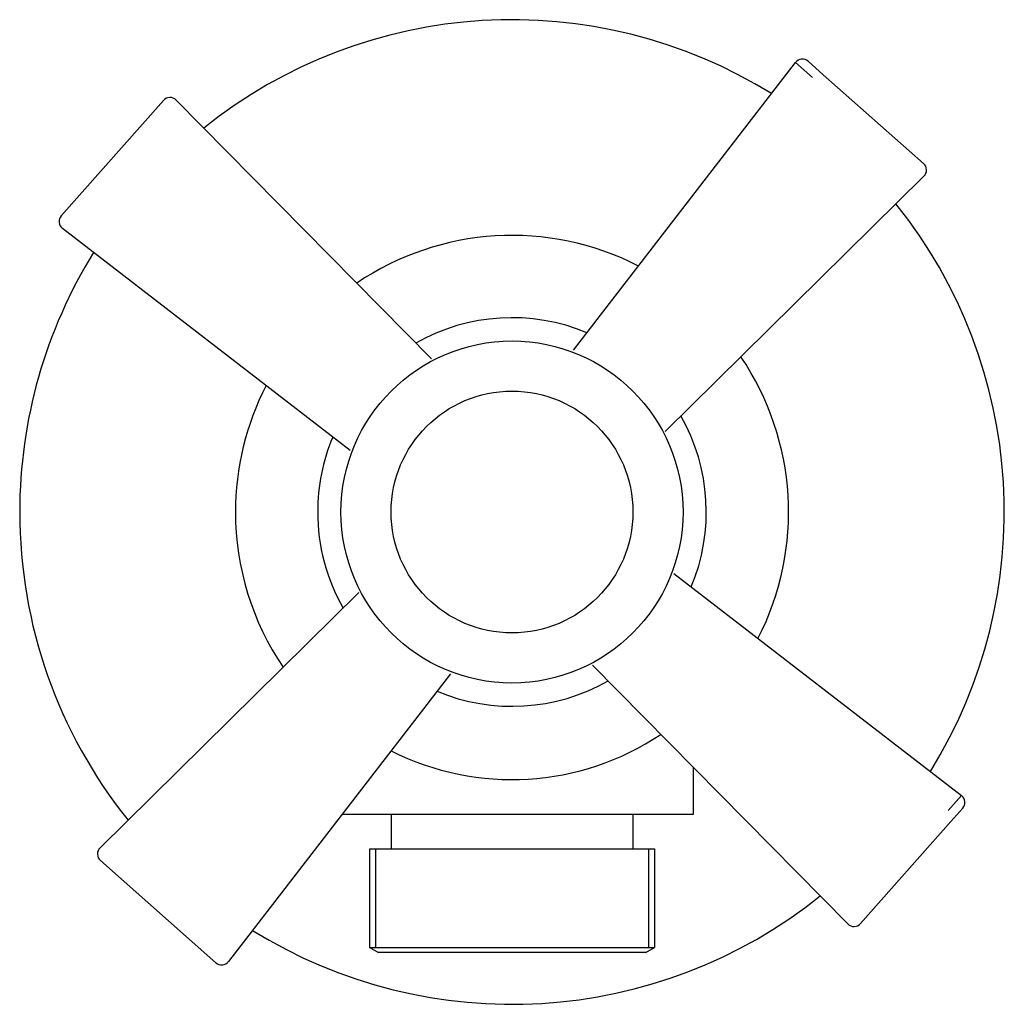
# Model space of a CAD drawing. Header units: millimetres. Extents: x -0.0285 to 0.0285, y -0.0285 to 0.0285.
import ezdxf

# ---------------------------------------------------------------- set-up
doc = ezdxf.new("R2010")
doc.units = ezdxf.units.MM
doc.layers.add('BLOCKS', color=3, linetype='Continuous')

msp = doc.modelspace()

# ---------------------------------------------------------------- linework, layer by layer
at = {"layer": 'BLOCKS'}
for p, q in [((0.003555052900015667, 0.009362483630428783), (0.0164141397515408, 0.02602553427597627)), ((0.01739330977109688, 0.02515852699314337), (0.0164141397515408, 0.02602553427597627)), ((0.01714143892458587, 0.02609440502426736), (0.01802220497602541, 0.02531452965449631)), ((0.01802220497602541, 0.02531452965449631), (0.02382731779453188, 0.0201743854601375)), ((-0.02609440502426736, 0.0171414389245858), (-0.0201743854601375, 0.02382731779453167)), ((-0.004662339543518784, 0.008863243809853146), (-0.01944409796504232, 0.02384700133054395)), ((0.008863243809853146, 0.004662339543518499), (0.02384700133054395, 0.01944409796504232)), ((-0.009362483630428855, 0.003555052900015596), (-0.02602553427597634, 0.01641413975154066)), ((0.009362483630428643, -0.00355505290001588), (0.02602553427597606, -0.01641413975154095)), ((-0.008863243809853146, -0.004662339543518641), (-0.02384700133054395, -0.01944409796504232)), ((0.00466233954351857, -0.008863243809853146), (0.01944409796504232, -0.02384700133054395)), ((-0.003555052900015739, -0.009362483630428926), (-0.0164141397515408, -0.02602553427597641)), ((0.01050000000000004, -0.0175), (0.01050000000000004, -0.01478067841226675)), ((0.02525648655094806, -0.0172826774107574), (0.02602553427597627, -0.01641413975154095)), ((-0.00983487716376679, -0.0175), (0.01050000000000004, -0.0175)), ((-0.006999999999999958, -0.0175), (-0.006999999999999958, -0.01950000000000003)), ((0.007000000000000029, -0.0175), (0.007000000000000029, -0.01950000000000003)), ((0.02609440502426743, -0.01714143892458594), (0.02540264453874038, -0.01792269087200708)), ((0.02540264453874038, -0.01792269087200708), (0.02017438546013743, -0.02382731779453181)), ((-0.008249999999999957, -0.01950000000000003), (-0.008249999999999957, -0.02521132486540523)), ((-0.008249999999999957, -0.01950000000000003), (0.008250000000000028, -0.01950000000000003)), ((-0.007900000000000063, -0.01950000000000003), (-0.007900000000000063, -0.02521132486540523)), ((0.007899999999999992, -0.01950000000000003), (0.007899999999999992, -0.02521132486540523)), ((0.008250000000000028, -0.01950000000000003), (0.008250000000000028, -0.02521132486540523)), ((-0.0171414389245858, -0.02609440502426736), (-0.02382731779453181, -0.0201743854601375)), ((-0.007749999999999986, -0.02549999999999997), (-0.008249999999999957, -0.02521132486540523)), ((-0.008249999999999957, -0.02521132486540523), (0.008250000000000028, -0.02521132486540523)), ((0.007750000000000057, -0.02549999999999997), (-0.007749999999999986, -0.02549999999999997)), ((0.007750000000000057, -0.02549999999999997), (0.008250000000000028, -0.02521132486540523))]:
    msp.add_line(p, q, dxfattribs=at)
for radius in [0.009900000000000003, 0.007000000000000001]:
    msp.add_circle((0, 0), radius, dxfattribs=at)
for centre, radius, start, end in [((0, 0), 0.0285, 58.19352929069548, 128.7598246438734), ((0.01680997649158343, 0.02572006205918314), 0.0005, 48.47667696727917, 142.3421769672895), ((-0.01980004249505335, 0.02349585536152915), 0.0004999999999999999, 44.61117696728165, 138.4766769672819), ((0.0234958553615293, 0.01980004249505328), 0.0004999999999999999, 314.6111769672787, 48.47667696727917), ((0, 0), 0.0285, 328.1935292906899, 38.75982464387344), ((-0.02572006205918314, 0.01680997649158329), 0.0005, 138.4766769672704, 232.3421769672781), ((0, 0), 0.01601000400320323, 62.79822954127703, 124.1551243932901), ((0, 0), 0.0285, 148.1935292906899, 180), ((0, 0), 0.01125, 67.30949924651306, 119.6438546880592), ((0, 0), 0.01601000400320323, 332.798229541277, 34.15512439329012), ((0, 0), 0.01601000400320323, 152.798229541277, 180), ((0, 0), 0.01125, 337.3094992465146, 29.64385468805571), ((0, 0), 0.01125, 157.3094992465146, 180), ((0, 0), 0.0285, 180, 218.7598246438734), ((0, 0), 0.01601000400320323, 180, 214.1551243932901), ((0, 0), 0.01125, 180, 209.6438546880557), ((0, 0), 0.01125, 247.309499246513, 299.6438546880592), ((0, 0), 0.01548994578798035, 243.1534353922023, 303.7999185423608), ((0.02572006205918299, -0.01680997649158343), 0.0005, 318.4766769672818, 52.34217696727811), ((-0.02349585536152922, -0.01980004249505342), 0.0004999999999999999, 134.6111769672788, 228.4766769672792), ((0, 0), 0.0285, 238.1935292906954, 308.7598246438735), ((0.01980004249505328, -0.0234958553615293), 0.0004999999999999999, 224.6111769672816, 318.4766769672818), ((-0.01680997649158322, -0.02572006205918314), 0.0005, 228.4766769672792, 322.3421769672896)]:
    msp.add_arc(centre, radius, start, end, dxfattribs=at)

doc.saveas('drawing.dxf')
